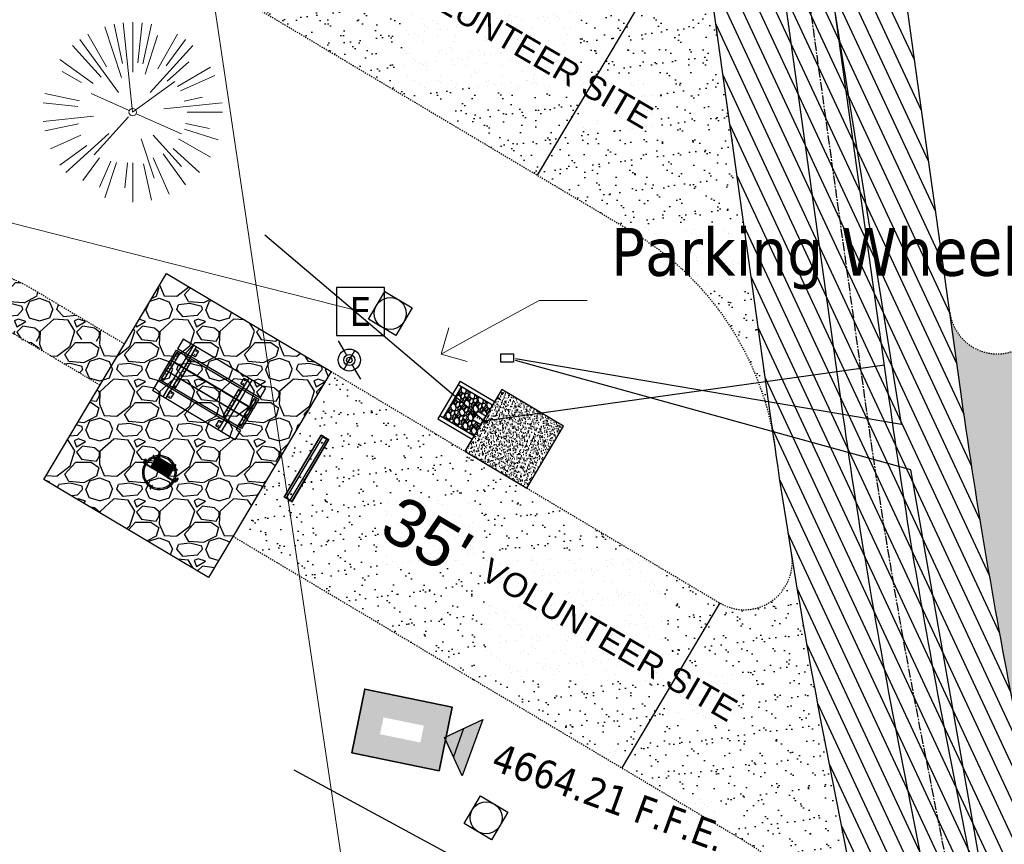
# Model space of a CAD drawing. Header units: feet. Extents: x 1134296 to 1140710, y 647902 to 649877.
# Tile 13 of 66: x 1134483 to 1134566, y 648640 to 648709. Entities that reach past the tile are written whole.
import ezdxf
from ezdxf import colors
from ezdxf.entities.mleader import LeaderData, LeaderLine
from ezdxf.enums import TextEntityAlignment as Align
from ezdxf.lldxf.tags import DXFTag
from ezdxf.math import Vec2, Vec3

# ---------------------------------------------------------------- set-up
doc = ezdxf.new("R2010")
doc.units = ezdxf.units.FT
doc.header["$MEASUREMENT"] = 0
for name, pattern in [('CENTER2', [1.125, 0.75, -0.125, 0.125, -0.125]), ('HIDDEN4', [0.095, 0.05, -0.045]), ('RAD', [0.13, 0.08, -0.05])]:
    doc.linetypes.add(name, pattern=pattern)
for name, color, linetype in [('-AGGREGATE', 8, 'Continuous'), ('-BOLTS-LAGS-SCREWS', 7, 'Continuous'), ('-CONCRETE', 9, 'Continuous'), ('-HARDWARE', 7, 'Continuous'), ('-TIMBER', 6, 'Continuous'), ('-WOOD', 5, 'Continuous'), ('C-CAMPSITE-PADS', 6, 'Continuous'), ('C-PRKG-ASPH', 5, 'Continuous'), ('C-PRKG-GRVL', 8, 'Continuous'), ('C-PRKG-WHEL-STOP', 5, 'Continuous'), ('C-ROAD-ASPHALT', 1, 'Continuous'), ('C-ROAD-CNTR', 1, 'CENTER2'), ('C-ROAD-GRVL', 1, 'RAD'), ('C-SWLK-CONC', 5, 'Continuous'), ('C-SWLK-CONC-PATT', 5, 'Continuous'), ('C-SWLK-GRVL', 5, 'RAD'), ('C-SWLK-GRVL-PATT', 8, 'Continuous'), ('C-UTIL-ELEC-MEP', 7, 'UGE (.5x)'), ('C-UTIL-HYDRANT', 5, 'Continuous'), ('C-UTIL-WATER-MEP', 7, 'WATER (.5x)'), ('G-TEXT-ST02', 2, 'Continuous'), ('G-XREF', 7, 'Continuous'), ('V-TOPO-SPOT', 8, 'Continuous'), ('V-UTIL-POWR-STRC', 1, 'Continuous'), ('V-UTIL-WATR-STRC', 8, 'Continuous'), ('XX-NODE-BLDG', 8, 'Continuous')]:
    doc.layers.add(name, color=color, linetype=linetype)
for name, color, linetype, lineweight in [('-ANGLE-IRON', 8, 'Continuous', 25), ('V-ANNO-TEXT', 8, 'Continuous', 13), ('V-SITE-BLDG-DEMO', 1, 'Continuous', 35), ('V-SITE-BLDG-HTCH-DEMO', 1, 'Continuous', 13), ('V-SITE-VEGE', 8, 'Continuous', 18), ('V-UTIL-POWR-LINE-UNDR', 8, 'EXIST_PROP POWER UNDERGROUND LINE 1', 15), ('V-UTIL-WATR-LINE', 8, 'WATER', 15)]:
    doc.layers.add(name, color=color, linetype=linetype, lineweight=lineweight)
doc.styles.add('Arial', font='arial.ttf', dxfattribs={"height": 180})
doc.styles.add('Normal', font='arial.ttf', dxfattribs={"height": 0.1})
doc.styles.add('SEI-Dim & Leader', font='tahoma.ttf')
doc.styles.get("Standard").update_dxf_attribs({"font": 'arial.ttf'})
tags = doc.linetypes.add('EXIST_PROP POWER UNDERGROUND LINE 1', pattern='A,1.5,-0.2,["P-UG",Standard,S=0.08,R=0,X=-0.1,Y=-0.04],-0.3', length=2).pattern_tags.tags
tags[6] = DXFTag(74, 10)
tags = doc.linetypes.add('UGE (.5x)', pattern='A,0.75,-0.2,["UGE",Standard,S=0.08,R=0,X=-0.1,Y=-0.04],-0.2', length=1.15).pattern_tags.tags
tags[6] = DXFTag(74, 10)
tags = doc.linetypes.add('WATER', pattern='A,1.5,-0.2,["W",Standard,S=0.08,R=0,X=-0.1,Y=-0.04],-0.05', length=1.75).pattern_tags.tags
tags[6] = DXFTag(74, 10)
tags = doc.linetypes.add('WATER (.5x)', pattern='A,0.75,-0.2,["W",Standard,S=0.08,R=0,X=-0.1,Y=-0.04],-0.05', length=1).pattern_tags.tags
tags[6] = DXFTag(74, 10)
pattern_1 = [(37.5, (0, 0), (-0.0629933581, 1.926823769), [0, -1.52, 0, -1.7, 0, -1.625]), (7.5, (0, 0), (1.7697767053, 2.822146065), [0, -0.82, 0, -1.37, 0, -0.525]), (327.5, (-1.23, 0), (3.1141418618, 0.0056590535), [0, -0.5, 0, -1.8, 0, -2.35]), (317.5, (-1.23, 0), (3.0061266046, 0.877675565), [0, -0.25, 0, -1.18, 0, -1.35])]
pattern_2 = [(228.012787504, (3.6, 5), (-40, -45), [0.67268, -66.595440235]), (184.969740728, (3.15, 4.5), (60, 5), [1.15434, -114.279623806]), (132.510447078, (2, 4.4), (50, -55), [0.81394, -80.58016298]), (267.273689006, (0.05, 3.15), (5, 100), [1.05119, -104.067790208]), (292.833654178, (0, 2.1), (-25, 60), [1.030775, -102.04686564]), (357.273689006, (0.4, 1.15), (-100, 5), [1.05119, -104.067790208]), (37.694240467, (1.45, 1.1), (-65, -50), [1.390145, -137.624242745]), (72.255328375, (2.55, 1.95), (35, 110), [1.31244, -129.931607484]), (121.429565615, (2.95, 3.2), (-40, 65), [1.05475, -104.420365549]), (175.23635831, (2.4, 4.1), (55, -5), [1.20416, -59.003812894]), (222.397437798, (1.2, 4.2), (-60, -55), [1.55724, -154.166875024]), (138.814074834, (5, 3.1), (-35, 30), [0.531505, -52.619224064]), (171.46923439, (4.6, 3.45), (65, -10), [1.011185, -100.10755708]), (225, (3.6, 3.6), (-6e-16, -5), [0.707105, -6.363962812]), (203.198590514, (3.25, 4.2), (25, 10), [0.38079, -37.69807553]), (291.80140949, (2.9, 4.05), (-5, 15), [0.538515, -26.387309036]), (30.96375653, (3.1, 3.55), (15, 10), [0.874645, -28.280114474]), (161.56505118, (3.85, 4), (10, -5), [0.632455, -15.1789333]), (16.389540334, (0, 4.05), (50, 15), [0.886, -87.714225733]), (70.346175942, (0.85, 4.3), (-20.00000000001, -55.00000000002), [0.743305, -73.587038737]), (293.198590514, (3.85, 5), (-10, 25), [0.761575, -37.31729053]), (343.610459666, (4.15, 4.3), (-50, 15), [0.886, -87.714225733]), (339.44395478, (0, 0.95), (-25, 10), [0.8544, -41.865618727]), (294.77514057, (0.8, 0.65), (-25, 55), [0.71589, -70.873215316]), (66.801409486, (3.9, 0), (10, 25), [0.761575, -37.31729053]), (17.354024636, (4.2, 0.7), (-65, -20), [0.838155, -82.977118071]), (69.44395478, (1.45, 0), (-10, -25), [0.4272, -42.292818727]), (101.30993247, (3.6, 0), (-5, 20), [0.25495, -25.240147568]), (165.96375653, (3.55, 0.25), (15, -5), [1.030775, -19.584753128]), (186.009005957, (2.55, 0.5), (50, 5), [0.95525, -94.569615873]), (303.69006753, (3.1, 3.1), (-5, 10), [0.72111, -17.306646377]), (353.157226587, (3.5, 2.5), (85, -10), [1.25897, -124.63781312]), (60.9453959, (4.75, 2.35), (-20, -35), [0.51478, -50.963370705]), (90, (5, 2.8), (-5, 5), [0.3, -4.7]), (120.256437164, (2.45, 0.65), (20, -35), [0.69462, -68.767599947]), (48.012787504, (2.1, 1.25), (40, 45), [1.34536, -65.922760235]), (0, (3, 2.25), (5, 5), [1.3, -3.7]), (325.30484647, (4.3, 2.25), (50, -35), [0.79057, -78.266371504]), (254.0546041, (4.95, 1.8), (-5, -20), [0.72801, -35.672539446]), (207.645975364, (4.75, 1.1), (-95, -50), [1.185325, -117.347370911]), (175.42607874, (3.7, 0.55), (-65, 5), [1.253995, -124.14536704])]

# ---------------------------------------------------------------- blocks, each defined once
blk = doc.blocks.new('V-UTIL-EPED')
for p, q in [((-0.05, 0.05), (-0.05, -0.05)), ((0.05, 0.05), (-0.05, 0.05)), ((0.05, -0.05), (0.05, 0.05)), ((-0.05, -0.05), (0.05, -0.05))]:
    blk.add_line(p, q)
at = {"style": 'SEI-Dim & Leader'}
blk.add_text('E', height=0.06, dxfattribs=at).set_placement((0, 0), align=Align.MIDDLE_CENTER)
blk = doc.blocks.new('*U816', base_point=(1134511.816, 648684.869))
at = {"xscale": 39.99999999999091, "yscale": 39.99999999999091, "zscale": 39.99999999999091}
blk.add_blockref('V-UTIL-EPED', (1134511.816, 648684.869), dxfattribs=at)
blk = doc.blocks.new('V-UTIL-IRRI-Spigot')
for points in [[(-1, 1.732), (-0.5, 0.866)], [(-0.5, -0.866), (0.5, 0.866)], [(0.5, -0.866), (1, -1.732)]]:
    blk.add_lwpolyline(points)
for radius in [1, 0.5]:
    blk.add_circle((0, 0), radius)
blk = doc.blocks.new('*U847', base_point=(1134510.895, 648680.812))
at = {"xscale": 0.9237604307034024, "yscale": 0.9237604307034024, "zscale": 0.9237604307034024}
blk.add_blockref('V-UTIL-IRRI-Spigot', (1134510.895, 648680.812), dxfattribs=at)
blk = doc.blocks.new('Finished Floor Elevation')
h = blk.add_hatch(color=256)
h.dxf.hatch_style = 1
h.paths.add_polyline_path([(-0.05, -0.05), (-0.05, 0.05), (0, 0)])
blk.add_lwpolyline([(-0.05, -0.05), (-0.05, 0.05), (0, 0)], close=True)
blk = doc.blocks.new('_Open90')
at = {"color": 0, "linetype": 'ByBlock', "lineweight": -2}
for p, q in [((-0.5, 0.5), (0, 0)), ((0, 0), (-1, 0)), ((0, 0), (-0.5, -0.5))]:
    blk.add_line(p, q, dxfattribs=at)
blk = doc.blocks.new('*U869', base_point=(1134511.816, 648684.869))
at = {"xscale": 39.99999999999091, "yscale": 39.99999999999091, "zscale": 39.99999999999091}
blk.add_blockref('V-UTIL-EPED', (1134511.816, 648684.869), dxfattribs=at)
blk = doc.blocks.new('*U899', base_point=(1134510.895, 648680.812))
at = {"xscale": 0.9237604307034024, "yscale": 0.9237604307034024, "zscale": 0.9237604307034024}
blk.add_blockref('V-UTIL-IRRI-Spigot', (1134510.895, 648680.812), dxfattribs=at)
blk = doc.blocks.new('V-SITE-VEGE-Coniferious Tree 2')
at = {"color": 0, "linetype": 'ByBlock'}
for p, q in [((-0.0003, 0.0026), (-0.0523, 0.4973)), ((0, 0.2219), (0, 0.5)), ((0.0289, 0.2753), (0.0522, 0.4973)), ((-0.0626, 0.1926), (-0.1545, 0.4755)), ((-0.0575, 0.2704), (-0.104, 0.4891)), ((0.0572, 0.2693), (0.1039, 0.4891)), ((-0.0791, 0.1089), (-0.2939, 0.4045)), ((-0.146, 0.2528), (-0.25, 0.433)), ((0.0685, 0.211), (0.1382, 0.4256)), ((0.1391, 0.2411), (0.25, 0.433)), ((0.1869, 0.2573), (0.2939, 0.4045)), ((-0.1757, 0.1951), (-0.3346, 0.3716)), ((0.0978, 0.1086), (0.3345, 0.3716)), ((-0.2201, 0.1599), (-0.4046, 0.2939)), ((0.192, 0.1729), (0.3116, 0.2806)), ((-0.2844, 0.1642), (-0.3931, 0.227)), ((0.2488, 0.1436), (0.433, 0.25)), ((-0.0009, -0.0007), (0.235, 0.1707)), ((0.2659, 0.1184), (0.4568, 0.2034)), ((-0.2961, 0.0629), (-0.4891, 0.1039)), ((-0.0199, 0.0089), (-0.2319, 0.1032)), ((0.2873, 0.0611), (0.3885, 0.0826)), ((-0.306, 0.0322), (-0.4973, 0.0523)), ((0.1731, 0.0182), (0.4972, 0.0523)), ((0.3025, 0), (0.5, 0)), ((-0.2183, -0.0229), (-0.4973, -0.0523)), ((-0.023, -0.0255), (-0.2138, -0.2374)), ((0.0185, -0.0083), (0.272, -0.1211)), ((-0.3022, -0.0642), (-0.4891, -0.1039)), ((0.2891, -0.094), (0.4755, -0.1545)), ((0.2936, -0.0624), (0.4274, -0.0908)), ((-0.2881, -0.1283), (-0.4568, -0.2034)), ((-0.132, -0.1189), (-0.3716, -0.3346)), ((0.0478, -0.1473), (0.1192, -0.3671)), ((0.1144, -0.1271), (0.2718, -0.3019)), ((0.2555, -0.1475), (0.433, -0.25)), ((-0.2545, -0.1849), (-0.4046, -0.2939)), ((0.2254, -0.2029), (0.3716, -0.3346)), ((-0.1843, -0.2536), (-0.2767, -0.3808)), ((-0.1214, -0.2725), (-0.1856, -0.4168)), ((0.1131, -0.2541), (0.2033, -0.4568)), ((0.1689, -0.2325), (0.2939, -0.4045)), ((-0.091, -0.2799), (-0.1545, -0.4755)), ((-0.0297, -0.2818), (-0.0443, -0.4216)), ((0, -0.2818), (0, -0.5)), ((0.061, -0.2873), (0.1039, -0.4891))]:
    blk.add_line(p, q, dxfattribs=at)
blk.add_circle((0, 0), 0.0208)
blk = doc.blocks.new('Wheel_Stop')
for points in [[(-36, 6.75), (36, 6.75)], [(-36, -2.25), (-36, 6.75)], [(-35.625, 4.5), (-36, 6.75)], [(-35.625, 0), (-36, -2.25)], [(-35.955, 6.48), (35.955, 6.48)], [(-35.625, 4.5), (-35.625, 0)], [(-35.625, 4.5), (35.625, 4.5)], [(-35.625, 0), (35.625, 0)], [(35.625, 4.5), (36, 6.75)], [(35.625, 4.5), (35.625, 0)], [(35.625, 0), (36, -2.25)], [(36, -2.25), (36, 6.75)], [(-36, -2.25), (36, -2.25)], [(-35.955, -1.98), (35.955, -1.98)]]:
    blk.add_lwpolyline(points)
for centre in [(-30, 2.25), (30, 2.25)]:
    blk.add_circle(centre, 0.5)
blk = doc.blocks.new('10FT_Precast Table')
at = {"layer": '-ANGLE-IRON'}
for p, q in [((-28.53, 21.12), (-28.53, 27.63)), ((-28.53, 27.63), (-24.53, 27.63)), ((-24.53, 21.12), (-28.53, 21.12)), ((-24.53, 27.63), (-24.53, 21.12)), ((28.47, 21.12), (28.47, 27.63)), ((28.47, 27.63), (32.47, 27.63)), ((32.47, 21.12), (28.47, 21.12)), ((32.47, 27.63), (32.47, 21.12)), ((-43.5, 15.25), (-46.5, 15.25)), ((-46.5, 15.25), (-46.5, -15.25)), ((-43.5, -15.25), (-43.5, 15.25)), ((-25.53, 15.25), (-28.53, 15.25)), ((-28.53, 15.25), (-28.53, -15.25)), ((-25.53, -15.25), (-25.53, 15.25)), ((32.47, 15.25), (29.47, 15.25)), ((29.47, 15.25), (29.47, -15.25)), ((32.47, -15.25), (32.47, 15.25)), ((46.5, 15.25), (43.5, 15.25)), ((43.5, 15.25), (43.5, -15.25)), ((46.5, -15.25), (46.5, 15.25)), ((-46.5, -15.25), (-43.5, -15.25)), ((-28.53, -15.25), (-25.53, -15.25)), ((29.47, -15.25), (32.47, -15.25)), ((43.5, -15.25), (46.5, -15.25)), ((-28.53, -27.63), (-28.53, -21.12)), ((-28.53, -21.12), (-24.53, -21.12)), ((-24.53, -27.63), (-28.53, -27.63)), ((-24.53, -21.12), (-24.53, -27.63)), ((28.47, -27.63), (28.47, -21.12)), ((28.47, -21.12), (32.47, -21.12)), ((32.47, -27.63), (28.47, -27.63)), ((32.47, -21.12), (32.47, -27.63))]:
    blk.add_line(p, q, dxfattribs=at)
at = {"layer": '-BOLTS-LAGS-SCREWS'}
for centre in [(-26.53, 26.13), (-26.53, 22.62), (30.47, 26.13), (30.47, 22.62), (-45, 14.25), (-27.03, 14.25), (30.97, 14.25), (45, 14.25), (-45, 8.75), (-45, 2.75), (-27.03, 8.75), (-27.03, 2.75), (30.97, 8.75), (30.97, 2.75), (45, 8.75), (45, 2.75), (-45, -2.75), (-45, -8.75), (-27.03, -2.75), (-27.03, -8.75), (30.97, -2.75), (30.97, -8.75), (45, -2.75), (45, -8.75), (-45, -14.25), (-27.03, -14.25), (30.97, -14.25), (45, -14.25), (-26.53, -22.62), (-26.53, -26.13), (30.47, -22.62), (30.47, -26.13)]:
    blk.add_circle(centre, 0.156, dxfattribs=at)
at = {"layer": '-CONCRETE'}
for p, q in [((-32.03, -30), (-32.03, 30)), ((-28.53, 30), (-28.53, 27.63)), ((32.47, 30), (32.47, 27.63)), ((35.97, -30), (35.97, 30)), ((-28.53, -27.12), (-28.53, 27.12)), ((32.47, -27.12), (32.47, 27.12)), ((-28.53, -30), (-28.53, -27.63)), ((32.47, -27.63), (32.47, -30))]:
    blk.add_line(p, q, dxfattribs=at)
at = {"layer": '-TIMBER'}
for p, q in [((-48, 18.75), (-48, 30)), ((-48, 30), (48, 30)), ((48, 18.75), (48, 30)), ((-48, 18.75), (48, 18.75)), ((-48, 5.88), (-48, 17.13)), ((-48, 17.13), (48, 17.13)), ((48, 17.13), (48, 5.88)), ((-48, 5.88), (48, 5.88)), ((-48, -5.63), (-48, 5.63)), ((-48, 5.63), (48, 5.63)), ((48, 5.63), (48, -5.63)), ((48, -5.63), (-48, -5.63)), ((-48, -17.13), (-48, -5.88)), ((48, -5.88), (-48, -5.88)), ((48, -5.88), (48, -17.13)), ((48, -17.13), (-48, -17.13)), ((-48, -30), (-48, -18.75)), ((-48, -18.75), (48, -18.75)), ((48, -30), (48, -18.75)), ((-48, -30), (48, -30))]:
    blk.add_line(p, q, dxfattribs=at)
blk = doc.blocks.new('*X1280')
at = {"color": 0}
for p, q in [((146.06, 353.6), (146.14, 353.68)), ((146.06, 352.89), (146.81, 353.64)), ((146.06, 352.54), (146.81, 353.29)), ((146.06, 351.83), (146.81, 352.58)), ((146.06, 351.48), (146.81, 352.23)), ((146.06, 350.77), (146.81, 351.52)), ((146.32, 350.68), (146.81, 351.17))]:
    blk.add_line(p, q, dxfattribs=at)
blk = doc.blocks.new('Pilot Rocks FS-30_18_PA')
at = {"layer": '-HARDWARE'}
for p, q in [((-8.82, 0.04), (-17.87, 0.04)), ((-17.87, 0.04), (-12.78, 0.04)), ((-10.2, 0.04), (10.2, 0.04)), ((8.82, 0.04), (17.87, 0.04)), ((12.78, 0.04), (17.87, 0.04)), ((-18.93, -4.56), (-18.93, -1.36)), ((-18.93, -1.36), (-18.87, -1.36)), ((-18.87, -1.36), (-18.87, -0.96)), ((-18.87, -1.36), (-18.87, -0.96)), ((-18.2, -1.36), (-18.2, -0.96)), ((-18.2, -0.96), (-18.2, -1.36)), ((-18.2, -1.36), (-18.13, -1.36)), ((-18.13, -1.36), (-18.13, -4.56)), ((-8.82, -0.62), (-17.87, -0.62)), ((-13.34, -0.62), (-17.87, -0.62)), ((-10.2, -0.62), (10.2, -0.62)), ((-10.2, -0.62), (-10.2, -11.31)), ((-9.53, -0.62), (-9.53, -11.31)), ((-8.82, -0.62), (-8.82, -11.65)), ((-8.28, -0.62), (-8.28, -11.65)), ((-7.5, -0.62), (-7.5, -11.65)), ((-6.97, -0.62), (-6.97, -11.65)), ((-6.19, -0.62), (-6.19, -11.65)), ((-5.65, -0.62), (-5.65, -11.65)), ((-4.87, -0.62), (-4.87, -11.65)), ((-4.34, -0.62), (-4.34, -11.65)), ((-3.56, -0.62), (-3.56, -11.65)), ((-3.02, -0.62), (-3.02, -11.65)), ((-2.24, -0.62), (-2.24, -11.65)), ((-1.71, -0.62), (-1.71, -11.65)), ((-0.92, -0.62), (-0.92, -11.65)), ((-0.39, -0.62), (-0.39, -11.65)), ((0.39, -0.62), (0.39, -11.65)), ((0.92, -0.62), (0.92, -11.65)), ((1.71, -0.62), (1.71, -11.65)), ((2.24, -0.62), (2.24, -11.65)), ((3.02, -0.62), (3.02, -11.65)), ((3.56, -0.62), (3.56, -11.65)), ((4.34, -0.62), (4.34, -11.65)), ((4.87, -0.62), (4.87, -11.65)), ((5.65, -0.62), (5.65, -11.65)), ((6.19, -0.62), (6.19, -11.65)), ((6.97, -0.62), (6.97, -11.65)), ((7.5, -0.62), (7.5, -11.65)), ((8.28, -0.62), (8.28, -11.65)), ((8.82, -0.62), (8.82, -11.65)), ((17.87, -0.62), (8.82, -0.62)), ((9.53, -0.62), (9.53, -11.31)), ((10.2, -0.62), (10.2, -11.31)), ((18.13, -4.56), (18.13, -1.36)), ((18.13, -1.36), (18.2, -1.36)), ((18.93, -4.56), (18.13, -4.56)), ((18.2, -1.36), (18.2, -0.96)), ((18.2, -1.36), (18.2, -0.96)), ((18.87, -1.36), (18.87, -0.96)), ((18.87, -0.96), (18.87, -1.36)), ((18.87, -1.36), (18.93, -1.36)), ((18.93, -1.36), (18.93, -4.56)), ((-10.2, -11.31), (-10.2, -14.85)), ((-10.2, -13.68), (-10.2, -14.85)), ((-9.53, -11.31), (-9.53, -14.85)), ((-9.53, -11.65), (9.53, -11.65)), ((-9.53, -12.31), (9.53, -12.31)), ((-9.53, -14.85), (-9.53, -14.48)), ((9.53, -11.31), (9.53, -14.85)), ((9.53, -14.48), (9.53, -14.85)), ((10.2, -11.31), (10.2, -14.85)), ((10.2, -14.85), (10.2, -13.68))]:
    blk.add_line(p, q, dxfattribs=at)
at = {"layer": '-HARDWARE', "flags": 128}
for points in [[(0.04, 18.19, 1), (-0.62, 18.19), (-0.62, 14.99, 1), (0.05, 14.99), (0.04, 18.19)], [(-11.78, -8.93, -1), (-11.29, -9.39), (-13.48, -11.73, -1), (-13.96, -11.27), (-11.78, -8.93)], [(11.78, -8.93, 1), (11.29, -9.39), (13.48, -11.73, 1), (13.96, -11.27), (11.78, -8.93)]]:
    blk.add_lwpolyline(points, format="xyb", dxfattribs=at)
at = {"layer": '-HARDWARE'}
for points in [[(-18.93, -4.56), (-18.93, -1.36), (-18.13, -1.36), (-18.13, -4.56)], [(-7.5, -11.65), (-8.28, -11.65), (-8.28, -0.62), (-7.5, -0.62)], [(-6.19, -11.65), (-6.97, -11.65), (-6.97, -0.62), (-6.19, -0.62)], [(-4.87, -11.65), (-5.65, -11.65), (-5.65, -0.62), (-4.87, -0.62)], [(-3.56, -11.65), (-4.34, -11.65), (-4.34, -0.62), (-3.56, -0.62)], [(-2.24, -11.65), (-3.02, -11.65), (-3.02, -0.62), (-2.24, -0.62)], [(-0.92, -11.65), (-1.71, -11.65), (-1.71, -0.62), (-0.92, -0.62)], [(-0.39, -11.65), (0.39, -11.65), (0.39, -0.62), (-0.39, -0.62)], [(0.92, -11.65), (1.71, -11.65), (1.71, -0.62), (0.92, -0.62)], [(2.24, -11.65), (3.02, -11.65), (3.02, -0.62), (2.24, -0.62)], [(3.56, -11.65), (4.34, -11.65), (4.34, -0.62), (3.56, -0.62)], [(4.87, -11.65), (5.65, -11.65), (5.65, -0.62), (4.87, -0.62)], [(6.19, -11.65), (6.97, -11.65), (6.97, -0.62), (6.19, -0.62)], [(7.5, -11.65), (8.28, -11.65), (8.28, -0.62), (7.5, -0.62)], [(18.93, -4.56), (18.93, -1.36), (18.13, -1.36), (18.13, -4.56)]]:
    blk.add_lwpolyline(points, close=True, dxfattribs=at)
for centre, radius, start, end in [((0, 0), 17.07, 0.14844, 179.85156), ((0, 0), 15.73, 0.16102, 179.83898), ((-17.87, -0.96), 1, 90, 180), ((-17.87, -0.96), 1, 90, 180), ((17.87, -0.96), 1, 0, 90), ((17.87, -0.96), 1, 0, 90), ((-17.87, -0.96), 0.333, 90, 180), ((-17.87, -0.96), 0.333, 90, 180), ((0, 0), 17.07, 182.09014, 220.74905), ((0, 0), 15.73, 182.26736, 220.22476), ((0, 0), 15.73, 319.77524, 357.73264), ((0, 0), 17.07, 319.25095, 357.90986), ((17.87, -0.96), 0.333, 0, 90), ((17.87, -0.96), 0.333, 0, 90), ((0, 0), 17.07, 220.74905, 233.29778), ((0, 0), 15.73, 220.22476, 229.58607), ((-9.87, -11.65), 0.333, 0, 180), ((-9.87, -14.85), 0.333, 180, 0), ((-9.87, -14.85), 0.333, 180, 0), ((0, 0), 15.73, 232.70405, 307.29595), ((0, 0), 17.07, 236.0414, 303.9586), ((9.87, -11.65), 0.333, 0, 180), ((9.87, -14.85), 0.333, 180, 0), ((9.87, -14.85), 0.333, 180, 0), ((0, 0), 15.73, 310.41393, 319.77524), ((0, 0), 17.07, 306.70222, 319.25095)]:
    blk.add_arc(centre, radius, start, end, dxfattribs=at)
at = {"layer": '-HARDWARE', "rotation": 180}
for p, xscale, yscale, zscale in [((137.67, 372.58), 1.066666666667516, 1.066666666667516, 1.066666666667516), ((-137.67, 372.58), -1.066666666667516, 1.066666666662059, 1.066666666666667)]:
    blk.add_blockref('*X1280', p, dxfattribs=dict(at, xscale=xscale, yscale=yscale, zscale=zscale))
blk = doc.blocks.new('HYDRANT & PAD')
at = {"layer": '-AGGREGATE'}
h = blk.add_hatch(dxfattribs=at)
h.set_pattern_fill('GRAVEL', color=256, scale=10)
h.paths.add_polyline_path([(18, 72), (18, 108), (-18, 108), (-18, 72), (-4.81, 72), (-4.81, 81.61), (4.81, 81.61), (4.81, 72)])
at = {"layer": 'C-SWLK-CONC-PATT'}
h = blk.add_hatch(dxfattribs=at)
h.set_pattern_fill('AR-CONC', color=256)
h.set_pattern_definition([(50, (-9267.939, -358120.348), (7.17260183, -0.62752135), [0.75, -8.25]), (355, (-9267.939, -358120.348), (-1.38751334, 7.52192134), [0.6, -6.6]), (100.4514445, (-9267.341, -358120.4), (5.78508847, 6.89439991), [0.63740192, -7.01142112]), (46.1842, (-9267.939, -358118.348), (10.6724133, -1.6551928), [1.125, -12.375]), (96.6356355, (-9267.05, -358118.486), (9.34661946, 9.741186), [0.95610342, -10.5171376]), (351.184164, (-9267.939, -358118.348), (9.34661945, 9.741186), [0.9, -9.9]), (21, (-9266.939, -358118.848), (5.96907052, -4.02618891), [0.75, -8.25]), (326, (-9266.939, -358118.848), (2.43315332, 7.25150045), [0.6, -6.6]), (71.4514447, (-9266.4415, -358119.1835), (8.40222377, 3.22531153), [0.6374019, -7.01142112]), (37.5, (-9267.939, -358120.348), (0.121598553, 3.328938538), [0, -6.52, 0, -6.7, 0, -6.625]), (7.5, (-9267.939, -358120.348), (2.630695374, 3.94411712), [0, -3.82, 0, -6.37, 0, -2.525]), (327.5, (-9270.169, -358120.348), (5.338224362, -0.225548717), [0, -2.5, 0, -7.8, 0, -10.35]), (317.5, (-9271.169, -358120.348), (5.831861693, 1.001049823), [0, -3.25, 0, -5.18, 0, -7.35])])
h.paths.add_polyline_path([(36, 72), (-0.5, 72), (-1.8, 72), (-5.84, 72), (-36, 72), (-36, 0), (36, 0)])
at = {"layer": '-HARDWARE'}
for p, q in [((-0.93, 70.22), (-0.89, 69.51)), ((-0.13, 68.23), (-0.22, 71.2)), ((-0.22, 71.2), (0.32, 71.2)), ((0.32, 71.2), (0.24, 68.22)), ((0.9, 70.22), (0.86, 69.51))]:
    blk.add_line(p, q, dxfattribs=at)
for points in [[(0.8, 81.98), (-0.85, 81.98)], [(-0.77, 82.58), (-0.77, 81.98)], [(-0.57, 81.61), (-0.57, 81.98)], [(0.57, 81.61), (0.57, 81.98)], [(0.73, 82.58), (0.73, 81.98)]]:
    blk.add_lwpolyline(points, dxfattribs=at)
at = {"layer": '-HARDWARE', "linetype": 'HIDDEN4'}
for points in [[(-0.57, 81.61), (-0.57, 72.06)], [(0.57, 81.61), (0.57, 72.04)]]:
    blk.add_lwpolyline(points, dxfattribs=at)
at = {"layer": '-HARDWARE'}
blk.add_lwpolyline([(0.86, 69.51), (0.8, 68.56, 0.013614), (0.8, 68.55), (0.8, 68.08, -0.014895), (0.8, 68.06), (0.78, 67.72, -0.39687), (0.44, 67.39), (-0.47, 67.39, -0.39687), (-0.81, 67.72), (-0.84, 68.06, -0.014895), (-0.84, 68.08), (-0.84, 68.55, 0.013614), (-0.84, 68.56), (-0.89, 69.51)], format="xyb", dxfattribs=at)
for centre, radius, start, end in [((-0.02, 82.58), 0.794, 340.87176, 199.12824), ((-0.02, 82.58), 0.75, 0, 180), ((-0.02, 70.99), 1.2, 284.45577, 262.27799)]:
    blk.add_arc(centre, radius, start, end, dxfattribs=at)
at = {"layer": '-TIMBER', "flags": 128}
for points in [[(-22, 112), (-22, 72)], [(22, 112), (-22, 112)], [(-18, 112), (-18, 72)], [(18, 112), (18, 72)], [(22, 112), (22, 72)], [(18, 108), (-18, 108)]]:
    blk.add_lwpolyline(points, dxfattribs=at)
at = {"layer": '-WOOD'}
blk.add_lwpolyline([(4.81, 72), (4.81, 81.61), (-4.81, 81.61), (-4.81, 72)], close=True, dxfattribs=at)
at = {"layer": 'C-SWLK-CONC'}
blk.add_lwpolyline([(36, 0), (36, 72), (-36, 72), (-36, 0)], dxfattribs=at)
at = {"layer": 'C-SWLK-CONC', "linetype": 'Continuous'}
blk.add_lwpolyline([(-36, 0), (36, 0)], dxfattribs=at)
blk = doc.blocks.new('C_PBASE-PACTOLA_02403811')
at = {"layer": 'C-CAMPSITE-PADS'}
blk.add_lwpolyline([(1134501.19, 648666.109), (1134499.144, 648662.672), (1134485.396, 648670.856), (1134495.626, 648688.042), (1134509.374, 648679.858), (1134501.19, 648666.11)], dxfattribs=at)
at = {"layer": 'C-ROAD-ASPHALT'}
blk.add_lwpolyline([(1134633.65, 648994.154), (1134723.235, 649000.601, -0.300313), (1134907.704, 648897.02), (1134943.562, 648827.408, -0.242942), (1134943.473, 648735.647, -0.014482), (1134938.281, 648725.887), (1134902.771, 648660.902, -0.111237), (1134861.541, 648614.05), (1134757.484, 648538.566, 0.178397), (1134706.299, 648462.144, -0.47863), (1134656.995, 648438.877, -0.128153), (1134626.71, 648464.732), (1134623.063, 648469.958, -0.104209), (1134584.047, 648561.805), (1134566.404, 648651.593, -0.01381), (1134561.903, 648678.391), (1134552.825, 648743.377, -0.094333), (1134558.21, 648852.454), (1134566.773, 648887.84, -0.036442), (1134590.864, 648962.974, -0.28642)], format="xyb", close=True, dxfattribs=at)
blk.add_lwpolyline([(1134641.754, 648097.237, -0.047459), (1134675.306, 648187.214, 0.35336), (1134666.802, 648223.939, -0.106181), (1134644.201, 648251.028), (1134637.908, 648263.005), (1134624.34, 648241.529), (1134586.209, 648314.105), (1134596.832, 648319.687, 0.414214), (1134601.034, 648333.19), (1134601.034, 648333.19, -0.272199), (1134605.1, 648418.243), (1134606.839, 648420.901, -0.102173), (1134622.245, 648436.384, 0.468797), (1134623.087, 648444.024, -0.039414), (1134613.59, 648455.575), (1134609.943, 648460.8, -0.104209), (1134568.347, 648558.72), (1134550.704, 648648.508, -0.01381), (1134546.057, 648676.178), (1134536.979, 648741.164, -0.094333), (1134542.659, 648856.217), (1134551.222, 648891.603, -0.010799), (1134557.395, 648914.899)], format="xyb", dxfattribs=at)
at = {"layer": 'C-ROAD-CNTR', "flags": 128}
blk.add_lwpolyline([(1134682.816, 648422.246), (1134669.22, 648425.846, -0.177469), (1134620.15, 648460.153), (1134616.503, 648465.379, -0.104209), (1134576.197, 648560.263), (1134558.554, 648650.051, -0.01381), (1134553.98, 648677.284), (1134544.902, 648742.27, -0.094333), (1134550.434, 648854.335), (1134558.998, 648889.721, -0.142864), (1134712.374, 649156.831), (1134786.199, 649227.811, -0.041643), (1134812.006, 649248.788), (1134833.031, 649263.149, -0.265468), (1134926.964, 649270.708), (1134949.26, 649260.248, -0.036701), (1135013.163, 649224.333), (1135075.322, 649183.127, -0.302523), (1135105.389, 649111.585), (1135099.688, 649081.888, -0.049273), (1135094.1, 649063.037), (1135036.845, 648922.396, -0.009219), (1135029.58, 648905.452), (1134962.364, 648756.335, -0.019155), (1134945.301, 648722.051), (1134909.792, 648657.066, -0.111237), (1134866.239, 648607.574), (1134762.181, 648532.091, 0.322945), (1134716.396, 648393.222), (1134719.721, 648382.706, -0.171424), (1134715.288, 648249.555), (1134707.164, 648228.784, -0.022723), (1134688.714, 648187.277, 0.05045), (1134653.344, 648094.128)], format="xyb", dxfattribs=at)
at = {"layer": 'C-ROAD-GRVL', "flags": 128}
for points in [[(1134494.148, 648715.547), (1134534.463, 648691.548, -0.226254), (1134546.417, 648673.649)], [(1134561.011, 648684.775, 0.646444), (1134568.013, 648682.729), (1134592.543, 648711.423)], [(1134509.375, 648679.857), (1134541.812, 648660.548, 0.637281), (1134547.806, 648664.629)], [(1134501.191, 648666.108), (1134543.756, 648640.77, -0.213096), (1134555.499, 648624.109)]]:
    blk.add_lwpolyline(points, format="xyb", dxfattribs=at)
at = {"layer": 'C-SWLK-GRVL', "flags": 128}
for points in [[(1134492.121, 648682.154), (1134484.41, 648686.745, 0.414214), (1134465.218, 648681.876)], [(1134490.075, 648678.717), (1134482.363, 648683.308, 0.414214), (1134468.656, 648679.83)]]:
    blk.add_lwpolyline(points, format="xyb", dxfattribs=at)
at = {"layer": 'C-UTIL-ELEC-MEP'}
for points in [[(1134524.761, 648680.948), (1134556.995, 648675.468), (1134551.403, 648710.211), (1134510.398, 648726.541)], [(1134561.576, 648486.487), (1134582.626, 648530.425), (1134557.768, 648671.669), (1134524.75, 648680.784)]]:
    blk.add_lwpolyline(points, dxfattribs=at)
blk.add_lwpolyline([(1134523.543, 648681.346), (1134524.593, 648681.346), (1134524.593, 648680.633), (1134523.543, 648680.633)], close=True, dxfattribs=at)
at = {"layer": 'C-UTIL-WATER-MEP'}
for p, q in [((1134503.844, 648691.274), (1134522.154, 648675.741)), ((1134550.611, 648679.716), (1134555.563, 648680.408)), ((1134522.154, 648675.741), (1134550.611, 648679.716))]:
    blk.add_line(p, q, dxfattribs=at)
at = {"layer": 'C-UTIL-WATER-MEP', "flags": 128}
for points in [[(1134713.292, 648416.244), (1134669.732, 648427.78, -0.177469), (1134621.79, 648461.298), (1134618.143, 648466.524, -0.104209), (1134578.16, 648560.648), (1134560.517, 648650.437, -0.01381), (1134555.961, 648677.561), (1134546.883, 648742.547, -0.094333), (1134552.378, 648853.865), (1134560.941, 648889.251, -0.142864), (1134713.76, 649155.39), (1134787.585, 649226.369, -0.041643), (1134813.135, 649247.136), (1134834.159, 649261.497, -0.265468), (1134926.115, 649268.898), (1134948.411, 649258.438, -0.036701), (1135012.058, 649222.666), (1135074.217, 649181.46, -0.302523), (1135103.425, 649111.962), (1135097.723, 649082.265, -0.049273), (1135092.248, 649063.791), (1135034.992, 648923.15, -0.009219), (1135027.757, 648906.274), (1134960.541, 648757.157, -0.019155), (1134943.546, 648723.01), (1134908.037, 648658.025, -0.111237), (1134865.064, 648609.193), (1134761.007, 648533.71, 0.157468), (1134714.966, 648470.676, 0.157468)], [(1134709.846, 648413.019), (1134668.708, 648423.913, -0.177469), (1134618.51, 648459.009), (1134614.863, 648464.235, -0.104209), (1134574.235, 648559.877), (1134556.592, 648649.665, -0.01381), (1134551.999, 648677.008), (1134542.922, 648741.994, -0.094333), (1134548.49, 648854.806), (1134557.054, 648890.192, -0.088923), (1134635.562, 649068.473, -0.076785)]]:
    blk.add_lwpolyline(points, format="xyb", dxfattribs=at)
at = {"layer": 'C-UTIL-WATER-MEP'}
for points in [[(1134513.846, 648686.524), (1134516.137, 648685.16), (1134514.773, 648682.869), (1134512.482, 648684.233)], [(1134521.841, 648644.452), (1134524.133, 648643.088), (1134522.769, 648640.797), (1134520.477, 648642.161)]]:
    blk.add_lwpolyline(points, close=True, dxfattribs=at)
at = {"layer": 'C-UTIL-WATER-MEP', "flags": 128}
blk.add_lwpolyline([(1134530.147, 648633.669), (1134506.288, 648646.608)], dxfattribs=at)
at = {"layer": 'C-UTIL-WATER-MEP'}
for centre in [(1134514.31, 648684.697), (1134522.305, 648642.625)]:
    blk.add_circle(centre, 1.333, dxfattribs=at)
at = {"layer": 'Defpoints', "flags": 128}
for points in [[(1134534.769, 648709.986), (1134526.585, 648696.237)], [(1134541.812, 648660.548), (1134533.627, 648646.799)]]:
    blk.add_lwpolyline(points, dxfattribs=at)
at = {"layer": '-HARDWARE', "xscale": 0.08333333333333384, "yscale": 0.08333333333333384, "zscale": 0.08333333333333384, "rotation": 149.2349298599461}
blk.add_blockref('Pilot Rocks FS-30_18_PA', (1134495.043, 648671.423), dxfattribs=at)
at = {"xscale": 0.08333333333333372, "yscale": 0.08333333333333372, "zscale": 0.08333333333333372, "rotation": 149.2349298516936}
blk.add_blockref('10FT_Precast Table', (1134499.175, 648678.364), dxfattribs=at)
at = {"layer": 'C-PRKG-WHEL-STOP', "xscale": 0.08333333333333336, "yscale": 0.08333333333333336, "zscale": 0.08333333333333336, "rotation": 59.23492963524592}
blk.add_blockref('Wheel_Stop', (1134507.484, 648671.673), dxfattribs=at)
at = {"layer": 'C-UTIL-HYDRANT', "xscale": 0.08333333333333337, "yscale": 0.08333333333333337, "zscale": 0.08333333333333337, "rotation": 59.23074427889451}
blk.add_blockref('HYDRANT & PAD', (1134527.235, 648672.716), dxfattribs=at)
at = {"layer": 'C-CAMPSITE-PADS', "insert": (1134515.27, 648669.71), "char_height": 4, "attachment_point": 1, "rotation": 329.19117, "style": 'Arial'}
blk.add_mtext_dynamic_manual_height_columns("35'", width=0.88902, gutter_width=1, heights=[0], dxfattribs=at)
at = {"layer": 'G-TEXT-ST02', "char_height": 2, "attachment_point": 1, "rotation": 329.80407, "style": 'Normal'}
for insert in [(1134515.654, 648713.832), (1134522.697, 648664.393)]:
    blk.add_mtext('VOLUNTEER SITE', dxfattribs=dict(at, insert=insert))
blk = doc.blocks.new('C_PHTCH-PACTOLA_02403811')
at = {"layer": 'C-PRKG-ASPH'}
h = blk.add_hatch(dxfattribs=at)
h.set_pattern_fill('ANSI31', color=256, scale=10, angle=70)
edge = h.paths.add_edge_path(flags=16)
edge.add_arc((1135093.567, 648760.357), 542, 143.57036, 153.26644, ccw=False)
edge.add_arc((1135093.567, 648760.357), 542, 133.87428, 143.57036, ccw=False)
edge.add_line((1134717.919, 649151.064), (1134791.744, 649222.044))
edge.add_arc((1134924.815, 649083.638), 192, 124.33581, 133.87428, ccw=False)
edge.add_line((1134816.519, 649242.182), (1134837.543, 649256.543))
edge.add_arc((1134886.615, 649184.703), 87, 64.8666, 124.33581, ccw=False)
edge.add_line((1134923.566, 649263.466), (1134945.863, 649253.006))
edge.add_arc((1134736.897, 648807.587), 492, 56.45912, 64.8666, ccw=False)
edge.add_line((1135008.743, 649217.665), (1135070.902, 649176.459))
edge.add_arc((1135036.645, 649124.783), 62, -10.86803, 56.45912, ccw=False)
edge.add_line((1135097.533, 649113.093), (1135091.831, 649083.396))
edge.add_arc((1135001.481, 649100.742), 92, 337.84863, 349.13197, ccw=False)
edge.add_line((1135086.691, 649066.053), (1135029.435, 648925.412))
edge.add_arc((1134573.749, 649110.923), 492, 335.73595, 337.84863, ccw=False)
edge.add_line((1135022.287, 648908.739), (1134970.106, 648792.978))
edge.add_line((1134970.106, 648792.978), (1134955.071, 648759.623))
edge.add_arc((1134506.533, 648961.806), 492, 331.34656, 335.73595, ccw=False)
edge.add_line((1134938.281, 648725.887), (1134902.771, 648660.902))
edge.add_arc((1134778.161, 648728.993), 142, 305.95733, 331.34656, ccw=False)
edge.add_line((1134861.541, 648614.05), (1134757.484, 648538.566))
edge.add_arc((1134835.579, 648430.909), 133, 125.95733, 166.41717)
edge.add_arc((1134672.278, 648470.364), 35, 244.10856, 346.41717, ccw=False)
edge.add_arc((1134691.462, 648509.913), 78.956, 214.90552, 244.11685, ccw=False)
edge.add_line((1134626.71, 648464.732), (1134623.063, 648469.958))
edge.add_arc((1134821.506, 648608.465), 242, 191.11676, 214.9138, ccw=False)
edge.add_line((1134584.047, 648561.805), (1134566.404, 648651.593))
edge.add_arc((1135049.172, 648746.455), 492, 187.95193, 191.11676, ccw=False)
edge.add_line((1134561.903, 648678.391), (1134552.825, 648743.377))
edge.add_arc((1134842.018, 648783.773), 292, 166.39612, 187.95193, ccw=False)
edge.add_line((1134558.21, 648852.454), (1134566.773, 648887.84))
edge.add_arc((1135093.567, 648760.357), 542, 158.04784, 166.39612, ccw=False)
edge.add_arc((1135093.567, 648760.357), 542, 153.26644, 158.04784, ccw=False)
edge = h.paths.add_edge_path()
edge.add_line((1134664.934, 648091.019), (1134641.754, 648097.237))
edge.add_arc((1135131.442, 647965.879), 507, 154.11549, 164.98406, ccw=False)
edge.add_arc((1135131.442, 647965.879), 507, 153.4315, 154.11549, ccw=False)
edge.add_arc((1134241.514, 648410.91), 488, 333.4315, 338.63837)
edge.add_line((1134695.988, 648233.155), (1134704.112, 648253.926))
edge.add_arc((1134529.028, 648322.406), 188, 338.63837, 377.19547)
edge.add_arc((1134651.306, 648360.247), 60, 17.19547, 74.97266)
edge.add_line((1134666.863, 648418.195), (1134661.501, 648419.806))
edge.add_arc((1134691.489, 648509.945), 94.997, 223.94188, 251.59807, ccw=False)
edge.add_arc((1134691.536, 648509.984), 95.058, 214.9166, 223.93932, ccw=False)
edge.add_line((1134613.59, 648455.575), (1134609.943, 648460.8))
edge.add_arc((1134821.506, 648608.465), 258, 191.11676, 214.9138, ccw=False)
edge.add_line((1134568.347, 648558.72), (1134550.704, 648648.508))
edge.add_arc((1135049.172, 648746.455), 508, 187.95193, 191.11676, ccw=False)
edge.add_line((1134546.057, 648676.178), (1134536.979, 648741.164))
edge.add_arc((1134842.018, 648783.773), 308, 166.39612, 187.95193, ccw=False)
edge.add_line((1134542.659, 648856.217), (1134551.222, 648891.603))
edge.add_arc((1135093.567, 648760.357), 558, 163.92132, 166.39612, ccw=False)
edge.add_arc((1134538.177, 648920.438), 20, 343.92132, 402.76994)
edge.add_line((1134552.859, 648934.019), (1134533.446, 648955.005))
edge.add_arc((1135093.567, 648760.357), 592.978, 146.018742, 160.837099, ccw=False)
edge.add_line((1134601.857, 649091.786), (1134616.583, 649064.034))
edge.add_arc((1134621, 649066.378), 5, 207.95158, 327.07409)
edge.add_arc((1135093.567, 648760.357), 558, 133.87428, 147.07409, ccw=False)
edge.add_line((1134706.83, 649162.598), (1134780.655, 649233.578))
edge.add_arc((1134924.815, 649083.638), 208, 124.33581, 133.87428, ccw=False)
edge.add_line((1134807.494, 649255.394), (1134828.519, 649269.755))
edge.add_arc((1134886.615, 649184.703), 103, 64.8666, 124.33581, ccw=False)
edge.add_line((1134930.362, 649277.951), (1134952.658, 649267.491))
edge.add_arc((1134736.897, 648807.587), 508, 56.45912, 64.8666, ccw=False)
edge.add_line((1135017.583, 649231.001), (1135079.742, 649189.795))
edge.add_arc((1135036.645, 649124.783), 78, -10.86803, 56.45912, ccw=False)
edge.add_line((1135113.246, 649110.076), (1135107.544, 649080.379))
edge.add_arc((1135001.481, 649100.742), 108, 337.84863, 349.13197, ccw=False)
edge.add_line((1135101.51, 649060.02), (1135044.254, 648919.379))
edge.add_arc((1134573.749, 649110.923), 508, 335.73595, 337.84863, ccw=False)
edge.add_line((1135036.873, 648902.164), (1134969.657, 648753.048))
edge.add_arc((1134506.533, 648961.806), 508, 331.34656, 335.73595, ccw=False)
edge.add_line((1134952.322, 648718.215), (1134916.812, 648653.23))
edge.add_arc((1134778.161, 648728.993), 158, 305.95733, 331.34656, ccw=False)
edge.add_line((1134870.936, 648601.099), (1134766.879, 648525.615))
edge.add_arc((1134835.579, 648430.909), 117, 125.95733, 162.26486)
edge.add_arc((1134752.714, 648457.411), 30, 162.26486, 196.80241)
edge.add_arc((1134835.579, 648430.909), 113, 170.92173, 197.54767)
edge.add_line((1134727.837, 648396.84), (1134731.163, 648386.324))
edge.add_arc((1134529.028, 648322.406), 212, 11.34008, 17.54767, ccw=False)
edge.add_arc((1134529.056, 648322.404), 211.973, -20.64909, 11.34215, ccw=False)
edge.add_arc((1134759.869, 648235.315), 34.724, 159.18719, 239.41356)
edge.add_line((1134742.2, 648205.423), (1134709.513, 648185.696))
edge.add_line((1134709.513, 648185.696), (1134698.996, 648181.007))
edge.add_arc((1135131.442, 647965.879), 483, 153.55118, 164.98406)
at = {"layer": 'C-PRKG-GRVL'}
h = blk.add_hatch(dxfattribs=at)
h.set_pattern_fill('AR-SAND', color=256)
h.set_pattern_definition(pattern_1)
edge = h.paths.add_edge_path()
edge.add_line((1134534.463, 648691.548), (1134494.148, 648715.547))
edge.add_line((1134494.148, 648715.547), (1134502.332, 648729.296))
edge.add_line((1134502.332, 648729.296), (1134534.769, 648709.986))
edge.add_arc((1134536.815, 648713.423), 4, 239.23493, 367.95193)
edge.add_line((1134540.777, 648713.976), (1134546.417, 648673.649))
edge.add_arc((1134521.675, 648670.066), 24.999, 8.23938, 59.23554)
h = blk.add_hatch(dxfattribs=at)
h.set_pattern_fill('AR-SAND', color=256)
h.set_pattern_definition(pattern_1)
edge = h.paths.add_edge_path()
edge.add_line((1134573.525, 648664.553), (1134614.452, 648712.428))
edge.add_line((1134614.452, 648712.428), (1134602.29, 648722.824))
edge.add_line((1134602.29, 648722.824), (1134568.167, 648682.909))
edge.add_arc((1134564.974, 648685.318), 4, 187.95193, 322.96643, ccw=False)
edge.add_line((1134561.013, 648684.765), (1134561.903, 648678.391))
edge.add_arc((1135105.373, 648755.29), 548.884, 188.05365, 191.75281)
edge.add_arc((1134592.528, 648648.308), 25, 139.47354, 191.11676, ccw=False)
h = blk.add_hatch(dxfattribs=at)
h.set_pattern_fill('AR-SAND', color=256)
h.set_pattern_definition(pattern_1)
edge = h.paths.add_edge_path()
edge.add_line((1134543.756, 648640.77), (1134501.19, 648666.109))
edge.add_line((1134501.19, 648666.109), (1134509.374, 648679.858))
edge.add_line((1134509.374, 648679.858), (1134541.812, 648660.548))
edge.add_arc((1134543.858, 648663.985), 4, 239.23493, 369.26933)
edge.add_arc((1135049.173, 648746.456), 508.001, 189.26933, 191.11676)
edge.add_line((1134550.704, 648648.508), (1134555.499, 648624.109))
edge.add_arc((1134530.968, 648619.288), 25, 11.11676, 59.23493)
at = {"layer": 'C-SWLK-GRVL-PATT'}
h = blk.add_hatch(dxfattribs=at)
h.set_pattern_fill('GRAVEL', color=256, scale=5)
h.set_pattern_definition(pattern_2)
edge = h.paths.add_edge_path()
edge.add_line((1134492.121, 648682.154), (1134484.41, 648686.745))
edge.add_arc((1134477.248, 648674.715), 14, 59.23493, 149.23493)
edge.add_line((1134465.218, 648681.876), (1134468.656, 648679.83))
edge.add_arc((1134477.248, 648674.715), 10, 59.23493, 149.23493, ccw=False)
edge.add_line((1134482.363, 648683.308), (1134490.075, 648678.717))
edge.add_line((1134490.075, 648678.717), (1134492.121, 648682.154))
h = blk.add_hatch(dxfattribs=at)
h.set_pattern_fill('GRAVEL', color=256, scale=5)
h.set_pattern_definition(pattern_2)
h.paths.add_polyline_path([(1134455.337, 648687.759), (1134469.085, 648679.574), (1134459.878, 648664.108), (1134446.129, 648672.292)])
h.paths.add_polyline_path([(1134509.375, 648679.857), (1134495.626, 648688.042), (1134485.396, 648670.856), (1134499.144, 648662.672)])
blk = doc.blocks.new('C_XBASE-PACTOLA_02403811')
at = {"layer": 'V-SITE-BLDG-HTCH-DEMO', "transparency": 33554534}
h = blk.add_hatch(color=256, dxfattribs=at)
h.dxf.hatch_style = 1
h.paths.add_polyline_path([(1134513.456, 648649.601), (1134516.824, 648648.91), (1134517.111, 648650.312), (1134513.744, 648651.003)], flags=16)
h.paths.add_polyline_path([(1134511.095, 648648.044), (1134518.381, 648646.549), (1134519.473, 648651.869), (1134512.187, 648653.364)])
at = {"layer": 'V-SITE-BLDG-DEMO', "flags": 128}
blk.add_lwpolyline([(1134511.095, 648648.044), (1134518.381, 648646.549), (1134519.473, 648651.869), (1134512.187, 648653.364)], close=True, dxfattribs=at)
at = {"layer": 'V-UTIL-POWR-LINE-UNDR', "flags": 128}
blk.add_lwpolyline([(1134511.816, 648684.869), (1134461.223, 648697.695)], dxfattribs=at)
at = {"layer": 'V-SITE-VEGE', "xscale": 14.99981880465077, "yscale": 14.99981880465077, "zscale": 14.99981880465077}
blk.add_blockref('V-SITE-VEGE-Coniferious Tree 2', (1134492.811, 648701.493), dxfattribs=at)
at = {"layer": 'V-TOPO-SPOT', "rotation": 160}
for xscale, yscale, zscale in [(50.00000018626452, 50.00000018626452, 50.00000018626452), (25.00000009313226, 25.00000009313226, 25.00000009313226)]:
    blk.add_blockref('Finished Floor Elevation', (1134518.828, 648649.325), dxfattribs=dict(at, xscale=xscale, yscale=yscale, zscale=zscale))
at = {"layer": 'V-UTIL-POWR-STRC'}
for name in ['*U816', '*U869']:
    blk.add_blockref(name, (1134511.816, 648684.869), dxfattribs=at)
at = {"layer": 'V-UTIL-POWR-STRC', "xscale": 39.99999999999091, "yscale": 39.99999999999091, "zscale": 39.99999999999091}
blk.add_blockref('V-UTIL-EPED', (1134511.816, 648684.869), dxfattribs=at)
at = {"layer": 'V-UTIL-WATR-STRC'}
for name in ['*U847', '*U899']:
    blk.add_blockref(name, (1134510.895, 648680.812), dxfattribs=at)
at = {"layer": 'V-UTIL-WATR-STRC', "xscale": 0.4618802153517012, "yscale": 0.4618802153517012, "zscale": 0.4618802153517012}
blk.add_blockref('V-UTIL-IRRI-Spigot', (1134510.895, 648680.812), dxfattribs=at)
at = {"layer": 'V-ANNO-TEXT'}
ml = blk.add_multileader_mtext('Standard', dxfattribs=at)
ml.set_content('Parking Wheel Stop (Typ.)', color=256, style='SEI-Dim & Leader')
ml.set_leader_properties(color=256, linetype='ByLayer', lineweight=-1)
ml.set_arrow_properties(name='OPEN90')
ml.build(insert=Vec2(0, 0))
ml.multileader.update_dxf_attribs({"text_left_attachment_type": 2, "text_right_attachment_type": 2, "dogleg_length": 0.1, "arrow_head_size": 3.2, "scale": 40})
ctx = ml.context
ctx.base_point, ctx.scale, ctx.arrow_head_size, ctx.plane_origin = Vec3(1134530.734, 648685.776), 40, 3.2, Vec3(1134518.56, 648681.319)
ctx.left_attachment, ctx.right_attachment = 2, 2
notes = []
notes.append((ctx, [(0, (1, 1, 0), (1134526.734, 648685.776), (1, 0), 4, [(0, [(1134518.56, 648681.319)], 0, [])])]))
ctx.mtext.insert, ctx.mtext.width, ctx.mtext.flow_direction = Vec3(1134532.734, 648691.843), 35.49754, 5
for ctx, leaders in notes:
    for number, flags, end, landing, length, lines in leaders:
        leader = LeaderData()
        leader.index, (leader.has_last_leader_line, leader.has_dogleg_vector, leader.attachment_direction) = number, flags
        leader.last_leader_point, leader.dogleg_vector, leader.dogleg_length = Vec3(end), Vec3(landing), length
        for number, points, colour, breaks in lines:
            line = LeaderLine()
            line.index, line.vertices, line.color, line.breaks = number, Vec3.list(points), colors.encode_raw_color(colour), breaks
            leader.lines.append(line)
        ctx.leaders.append(leader)
at = {"layer": 'XX-NODE-BLDG', "insert": (1134542.134, 648640.834), "char_height": 2.4, "width": 20.9711, "attachment_point": 6, "rotation": 340, "style": 'SEI-Dim & Leader', "bg_fill": 3, "box_fill_scale": 1.25, "bg_fill_color": 256, "bg_fill_true_color": 13158600, "bg_fill_transparency": 0}
blk.add_mtext('{\\C256;4664.21 F.F.E.}', dxfattribs=at)
at = {"layer": 'V-UTIL-WATR-LINE', "flags": 128}
blk.add_lwpolyline([(1134533.417, 648547.604), (1134534.843, 648556.084), (1134510.788, 648635.474), (1134497.967, 648721.634), (1134522.21, 648792.11)], dxfattribs=at)

msp = doc.modelspace()

# ---------------------------------------------------------------- block references
at = {"layer": 'G-TEXT-ST02'}
msp.add_blockref('C_PHTCH-PACTOLA_02403811', (0, 0), dxfattribs=at)

# ---------------------------------------------------------------- next in the draw order: block references
at = {"layer": 'G-XREF'}
msp.add_blockref('C_XBASE-PACTOLA_02403811', (0, 0), dxfattribs=at)

# ---------------------------------------------------------------- next in the draw order: block references
msp.add_blockref('C_PBASE-PACTOLA_02403811', (0, 0), dxfattribs=at)

doc.saveas('drawing.dxf')
